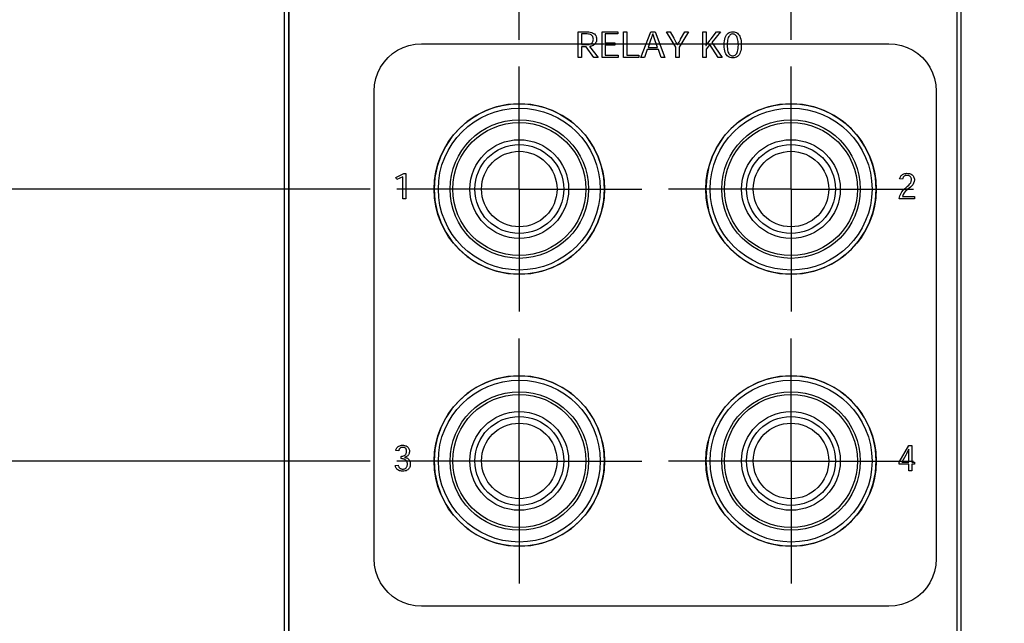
# Model space of a CAD drawing. Header units: inches. Extents: x 0.2 to 16.8, y 0.1 to 10.8.
# Tile 9 of 35: x 2.6 to 4.9, y 5.7 to 7.1. Entities that reach past the tile are written whole.
import ezdxf

# ---------------------------------------------------------------- set-up
doc = ezdxf.new("R2010")
doc.units = ezdxf.units.IN
doc.header["$LTSCALE"] = 0.935
doc.header["$MEASUREMENT"] = 0
doc.linetypes.add('CENTER', pattern=[0.6, 0.375, -0.075, 0.075, -0.075])
doc.layers.get('0').update_dxf_attribs({"linetype": 'CONTINUOUS'})
doc.layers.add('DEFAULT_1', color=7, linetype='CENTER')
doc.layers.add('DIMENSIONS', color=7, linetype='CONTINUOUS')
doc.styles.get("Standard").update_dxf_attribs({"font": 'txt', "width": 0.8})
doc.dimstyles.new('DIMSTYLE_2', dxfattribs={"dimtxt": 0.125, "dimasz": 0.18, "dimexe": 0.18, "dimexo": 0.0625, "dimgap": 0.09, "dimtad": 0, "dimtih": 1, "dimtoh": 1, "dimdec": 3, "dimzin": 4, "dimdsep": 46, "dimtxsty": 'STANDARD', "dimblk": '_FILLED', "dimblk1": '_FILLED', "dimblk2": '_FILLED', "dimcen": 0.09, "dimadec": 0, "dimazin": 0, "dimtp": 0.001, "dimtm": 0.001, "dimtfac": 1, "dimtdec": 3, "dimtofl": 0, "dimtmove": 0, "dimatfit": 3, "dimldrblk": '_FILLED', "dimfxl": 1, "dimtolj": 1, "dimtzin": 4, "dimarcsym": 0})

# ---------------------------------------------------------------- blocks, each defined once
blk = doc.blocks.new('*D6')
at = {"layer": 'DIMENSIONS', "color": 2, "linetype": 'CONTINUOUS'}
blk.add_line((3.374, 6.6781), (2.4855, 6.6781), dxfattribs=at)
at = {"layer": 'DIMENSIONS', "color": 2, "linetype": 'CONTINUOUS', "width": 0.8}
for s, p in [('[', (1.723, 6.6156)), (']', (2.323, 6.6156)), ('2X ', (0.798, 6.6156)), ('1.336', (1.098, 6.6156)), ('33.93', (1.823, 6.6156))]:
    blk.add_text(s, height=0.125, dxfattribs=at).set_placement(p)
blk = doc.blocks.new('_FILLED')
at = {"color": 0, "linetype": 'BYBLOCK'}
blk.add_solid([(0, 0), (-1, 0.174), (-1, -0.174)], dxfattribs=at)
blk = doc.blocks.new('*D7')
at = {"layer": 'DIMENSIONS', "color": 2, "linetype": 'CONTINUOUS'}
blk.add_line((3.374, 6.0401), (2.4855, 6.0401), dxfattribs=at)
at = {"layer": 'DIMENSIONS', "color": 2, "linetype": 'CONTINUOUS', "width": 0.8}
for s, p in [('2X ', (0.798, 5.9776)), ('1.974', (1.098, 5.9776)), ('[', (1.723, 5.9776)), ('50.14', (1.823, 5.9776)), (']', (2.323, 5.9776))]:
    blk.add_text(s, height=0.125, dxfattribs=at).set_placement(p)
blk = doc.blocks.new('*D8')
at = {"layer": 'DIMENSIONS', "color": 2, "linetype": 'CONTINUOUS'}
blk.add_line((3.363, 5.1771), (2.4855, 5.1771), dxfattribs=at)
at = {"layer": 'DIMENSIONS', "color": 2, "linetype": 'CONTINUOUS', "width": 0.8}
for s, p in [('[', (1.723, 5.1146)), (']', (2.323, 5.1146)), ('2X ', (0.798, 5.1146)), ('2.837', (1.098, 5.1146)), ('72.06', (1.823, 5.1146))]:
    blk.add_text(s, height=0.125, dxfattribs=at).set_placement(p)
blk = doc.blocks.new('*D9')
at = {"layer": 'DIMENSIONS', "color": 2, "linetype": 'CONTINUOUS'}
blk.add_line((3.363, 4.5391), (2.4855, 4.5391), dxfattribs=at)
at = {"layer": 'DIMENSIONS', "color": 2, "linetype": 'CONTINUOUS', "width": 0.8}
for s, p in [('2X ', (0.798, 4.4766)), ('3.475', (1.098, 4.4766)), ('[', (1.723, 4.4766)), ('88.27', (1.823, 4.4766)), (']', (2.323, 4.4766))]:
    blk.add_text(s, height=0.125, dxfattribs=at).set_placement(p)
blk = doc.blocks.new('*D10')
at = {"layer": 'DIMENSIONS', "color": 2, "linetype": 'CONTINUOUS'}
blk.add_line((3.2305, 3.1991), (2.4855, 3.1991), dxfattribs=at)
at = {"layer": 'DIMENSIONS', "color": 2, "linetype": 'CONTINUOUS', "width": 0.8}
for s, p in [('2X ', (0.798, 3.1366)), ('4.815', (1.098, 3.1366)), ('[', (1.723, 3.1366)), ('122.3', (1.823, 3.1366)), (']', (2.323, 3.1366))]:
    blk.add_text(s, height=0.125, dxfattribs=at).set_placement(p)
blk = doc.blocks.new('*D13')
at = {"layer": 'DIMENSIONS', "color": 2, "linetype": 'CONTINUOUS'}
for p, q in [((4.5168, 8.4984), (4.5168, 8.8236)), ((4.362, 8.3982), (4.5168, 8.4984)), ((4.362, 7.0281), (4.362, 8.3982))]:
    blk.add_line(p, q, dxfattribs=at)
at = {"layer": 'DIMENSIONS', "color": 2, "linetype": 'CONTINUOUS', "width": 0.8}
for s, p in [(']', (4.5793, 10.3111)), ('22.73', (4.5793, 9.8111)), ('[', (4.5793, 9.7111)), ('.895', (4.5793, 9.1861)), ('2X ', (4.5793, 8.8861))]:
    blk.add_text(s, height=0.125, rotation=90, dxfattribs=at).set_placement(p)
blk = doc.blocks.new('*D14')
at = {"layer": 'DIMENSIONS', "color": 2, "linetype": 'CONTINUOUS'}
blk.add_line((3.724, 7.0281), (3.724, 8.8236), dxfattribs=at)
at = {"layer": 'DIMENSIONS', "color": 2, "linetype": 'CONTINUOUS', "width": 0.8}
for s, p in [(']', (3.7865, 10.2111)), ('6.53', (3.7865, 9.8111)), ('[', (3.7865, 9.7111)), ('.257', (3.7865, 9.1861)), ('4X ', (3.7865, 8.8861))]:
    blk.add_text(s, height=0.125, rotation=90, dxfattribs=at).set_placement(p)
blk = doc.blocks.new('*D15')
at = {"layer": 'DIMENSIONS', "color": 2, "linetype": 'CONTINUOUS'}
blk.add_line((3.173, 3.0465), (3.173, 2.3066), dxfattribs=at)
at = {"layer": 'DIMENSIONS', "color": 2, "linetype": 'CONTINUOUS', "width": 0.8}
for s, p in [(']', (3.2355, 2.1441)), ('7.47', (3.2355, 1.7441)), ('[', (3.2355, 1.6441)), ('.294', (3.2355, 1.1191)), ('-', (3.2355, 1.0191))]:
    blk.add_text(s, height=0.125, rotation=90, dxfattribs=at).set_placement(p)
blk = doc.blocks.new('*D16')
at = {"layer": 'DIMENSIONS', "color": 2, "linetype": 'CONTINUOUS'}
blk.add_line((4.761, 3.0086), (4.761, 2.3066), dxfattribs=at)
at = {"layer": 'DIMENSIONS', "color": 2, "linetype": 'CONTINUOUS', "width": 0.8}
for s, p in [(']', (4.8235, 2.1441)), ('32.87', (4.8235, 1.6441)), ('[', (4.8235, 1.5441)), ('1.294', (4.8235, 0.9191))]:
    blk.add_text(s, height=0.125, rotation=90, dxfattribs=at).set_placement(p)
blk = doc.blocks.new('*D18')
at = {"layer": 'DIMENSIONS', "color": 2, "linetype": 'CONTINUOUS'}
blk.add_line((3.713, 4.1891), (3.713, 2.3066), dxfattribs=at)
at = {"layer": 'DIMENSIONS', "color": 2, "linetype": 'CONTINUOUS', "width": 0.8}
for s, p in [(']', (3.7755, 2.1441)), ('6.25', (3.7755, 1.7441)), ('[', (3.7755, 1.6441)), ('.246', (3.7755, 1.1191)), ('2X ', (3.7755, 0.8191))]:
    blk.add_text(s, height=0.125, rotation=90, dxfattribs=at).set_placement(p)
blk = doc.blocks.new('*D19')
at = {"layer": 'DIMENSIONS', "color": 2, "linetype": 'CONTINUOUS'}
blk.add_line((4.351, 4.1891), (4.351, 2.3066), dxfattribs=at)
at = {"layer": 'DIMENSIONS', "color": 2, "linetype": 'CONTINUOUS', "width": 0.8}
for s, p in [(']', (4.4135, 2.1441)), ('22.45', (4.4135, 1.6441)), ('[', (4.4135, 1.5441)), ('.884', (4.4135, 1.0191)), ('2X ', (4.4135, 0.7191))]:
    blk.add_text(s, height=0.125, rotation=90, dxfattribs=at).set_placement(p)

msp = doc.modelspace()

# ---------------------------------------------------------------- linework, layer by layer
at = {"color": 7, "linetype": 'CONTINUOUS'}
for p, q in [((3.173, 2.9941), (3.173, 8.1361)), ((4.761, 3.0711), (4.761, 8.1361)), ((3.183, 8.1061), (3.183, 4.0461)), ((3.1831, 4.0462), (3.1831, 8.1062)), ((4.751, 8.1062), (4.751, 3.1012)), ((4.751, 8.1061), (4.751, 3.1011)), ((3.8623, 6.987), (3.8623, 7.0472)), ((3.8623, 7.0472), (3.8809, 7.0472)), ((3.8698, 7.042), (3.8698, 7.0169)), ((3.8805, 7.042), (3.8698, 7.042)), ((3.8836, 7.0419), (3.8805, 7.042)), ((3.8809, 7.0472), (3.8844, 7.0471)), ((3.8864, 7.0416), (3.8836, 7.0419)), ((3.8844, 7.0471), (3.8876, 7.0468)), ((3.8888, 7.0412), (3.8864, 7.0416)), ((3.8876, 7.0468), (3.8907, 7.0463)), ((3.8909, 7.0405), (3.8888, 7.0412)), ((3.8907, 7.0463), (3.8936, 7.0456)), ((3.8927, 7.0397), (3.8909, 7.0405)), ((3.8942, 7.0387), (3.8927, 7.0397)), ((3.8936, 7.0456), (3.8962, 7.0446)), ((3.8954, 7.0375), (3.8942, 7.0387)), ((3.8963, 7.0362), (3.8954, 7.0375)), ((3.8962, 7.0446), (3.8985, 7.0434)), ((3.897, 7.0347), (3.8963, 7.0362)), ((3.8975, 7.0332), (3.897, 7.0347)), ((3.8974, 7.0259), (3.8978, 7.0277)), ((3.8978, 7.0314), (3.8975, 7.0332)), ((3.8979, 7.0296), (3.8978, 7.0314)), ((3.8978, 7.0277), (3.8979, 7.0296)), ((3.8985, 7.0434), (3.9006, 7.0419)), ((3.9006, 7.0419), (3.9023, 7.0401)), ((3.9023, 7.0401), (3.9037, 7.038)), ((3.9037, 7.038), (3.9047, 7.0356)), ((3.9047, 7.0356), (3.9054, 7.0329)), ((3.9054, 7.0272), (3.905, 7.0249)), ((3.9054, 7.0329), (3.9056, 7.0298)), ((3.9056, 7.0298), (3.9054, 7.0272)), ((3.9182, 6.987), (3.9182, 7.0472)), ((3.9182, 7.0472), (3.9551, 7.0472)), ((3.9258, 7.042), (3.9258, 7.0209)), ((3.9551, 7.042), (3.9258, 7.042)), ((3.9551, 7.0472), (3.9551, 7.042)), ((3.9687, 6.987), (3.9687, 7.0472)), ((3.9687, 7.0472), (3.9762, 7.0472)), ((3.9762, 7.0472), (3.9762, 6.9922)), ((4.0092, 6.987), (4.0325, 7.0472)), ((4.0324, 7.0277), (4.0264, 7.0106)), ((4.0338, 7.0315), (4.0324, 7.0277)), ((4.0325, 7.0472), (4.0426, 7.0472)), ((4.0346, 7.0341), (4.0338, 7.0315)), ((4.0351, 7.0355), (4.0346, 7.0341)), ((4.036, 7.0381), (4.0351, 7.0355)), ((4.0368, 7.0409), (4.036, 7.0381)), ((4.0373, 7.0423), (4.0368, 7.0409)), ((4.0378, 7.0423), (4.0373, 7.0423)), ((4.0382, 7.0409), (4.0378, 7.0423)), ((4.0386, 7.0395), (4.0382, 7.0409)), ((4.0391, 7.0381), (4.0386, 7.0395)), ((4.0395, 7.0368), (4.0391, 7.0381)), ((4.04, 7.0354), (4.0395, 7.0368)), ((4.0409, 7.0328), (4.04, 7.0354)), ((4.0486, 7.0106), (4.0409, 7.0328)), ((4.0426, 7.0472), (4.0659, 6.987)), ((4.0916, 7.0108), (4.0696, 7.0472)), ((4.0696, 7.0472), (4.0784, 7.0472)), ((4.0784, 7.0472), (4.0868, 7.0319)), ((4.0868, 7.0319), (4.0925, 7.0215)), ((4.1213, 7.0472), (4.0994, 7.0108)), ((4.1006, 7.0255), (4.1013, 7.0268)), ((4.1013, 7.0268), (4.1028, 7.0294)), ((4.1028, 7.0294), (4.1126, 7.0472)), ((4.1126, 7.0472), (4.1213, 7.0472)), ((4.1548, 6.987), (4.1548, 7.0472)), ((4.1548, 7.0472), (4.1624, 7.0472)), ((4.1624, 7.0472), (4.1624, 7.0255)), ((4.1694, 7.0242), (4.1714, 7.0267)), ((4.1714, 7.0267), (4.1724, 7.0281)), ((4.1724, 7.0281), (4.1734, 7.0294)), ((4.1734, 7.0294), (4.1745, 7.0309)), ((4.1745, 7.0309), (4.1872, 7.0472)), ((4.1963, 7.0472), (4.176, 7.0221)), ((4.1872, 7.0472), (4.1963, 7.0472)), ((4.2057, 7.0261), (4.2065, 7.0301)), ((4.2065, 7.0301), (4.2075, 7.0337)), ((4.2075, 7.0337), (4.2088, 7.0369)), ((4.2088, 7.0369), (4.2104, 7.0396)), ((4.2104, 7.0396), (4.2122, 7.0418)), ((4.2122, 7.0418), (4.2143, 7.0437)), ((4.213, 7.0278), (4.2124, 7.0244)), ((4.2138, 7.0309), (4.213, 7.0278)), ((4.2147, 7.0335), (4.2138, 7.0309)), ((4.2143, 7.0437), (4.2167, 7.0451)), ((4.2158, 7.0358), (4.2147, 7.0335)), ((4.2171, 7.0377), (4.2158, 7.0358)), ((4.2167, 7.0451), (4.2193, 7.0461)), ((4.2185, 7.0393), (4.2171, 7.0377)), ((4.22, 7.0405), (4.2185, 7.0393)), ((4.2193, 7.0461), (4.2221, 7.0467)), ((4.2216, 7.0413), (4.22, 7.0405)), ((4.2233, 7.0418), (4.2216, 7.0413)), ((4.2221, 7.0467), (4.2251, 7.0469)), ((4.2251, 7.042), (4.2233, 7.0418)), ((4.2251, 7.0469), (4.2282, 7.0467)), ((4.2251, 7.042), (4.2251, 7.042)), ((4.2269, 7.0418), (4.2251, 7.042)), ((4.2286, 7.0413), (4.2269, 7.0418)), ((4.2282, 7.0467), (4.231, 7.0461)), ((4.2303, 7.0405), (4.2286, 7.0413)), ((4.2318, 7.0393), (4.2303, 7.0405)), ((4.231, 7.0461), (4.2336, 7.0451)), ((4.2332, 7.0377), (4.2318, 7.0393)), ((4.2345, 7.0358), (4.2332, 7.0377)), ((4.2336, 7.0451), (4.236, 7.0436)), ((4.2356, 7.0335), (4.2345, 7.0358)), ((4.2365, 7.0308), (4.2356, 7.0335)), ((4.236, 7.0436), (4.2381, 7.0418)), ((4.2373, 7.0278), (4.2365, 7.0308)), ((4.2379, 7.0244), (4.2373, 7.0278)), ((4.2381, 7.0418), (4.2399, 7.0395)), ((4.2399, 7.0395), (4.2415, 7.0368)), ((4.2415, 7.0368), (4.2428, 7.0337)), ((4.2428, 7.0337), (4.2438, 7.03)), ((4.2438, 7.03), (4.2446, 7.026)), ((3.4265, 6.9958), (3.4384, 7.0037)), ((3.4384, 7.0037), (3.4512, 7.0102)), ((3.4512, 7.0102), (3.4649, 7.0149)), ((3.4649, 7.0149), (3.4794, 7.0179)), ((3.4794, 7.0179), (3.4944, 7.0189)), ((3.4944, 7.0189), (4.5917, 7.0189)), ((3.8698, 7.0169), (3.8828, 7.0169)), ((3.8698, 7.0118), (3.8698, 6.987)), ((3.8811, 7.0118), (3.8698, 7.0118)), ((3.8994, 6.987), (3.8811, 7.0118)), ((3.8828, 7.0169), (3.8851, 7.017)), ((3.8851, 7.017), (3.8873, 7.0173)), ((3.8873, 7.0173), (3.8892, 7.0178)), ((3.8911, 7.013), (3.8888, 7.0126)), ((3.8888, 7.0126), (3.9092, 6.987)), ((3.8892, 7.0178), (3.891, 7.0185)), ((3.891, 7.0185), (3.8926, 7.0193)), ((3.8933, 7.0135), (3.8911, 7.013)), ((3.8926, 7.0193), (3.894, 7.0203)), ((3.8954, 7.0143), (3.8933, 7.0135)), ((3.894, 7.0203), (3.8951, 7.0215)), ((3.8951, 7.0215), (3.8961, 7.0228)), ((3.8973, 7.0152), (3.8954, 7.0143)), ((3.8961, 7.0228), (3.8969, 7.0243)), ((3.8969, 7.0243), (3.8974, 7.0259)), ((3.8991, 7.0163), (3.8973, 7.0152)), ((3.9007, 7.0176), (3.8991, 7.0163)), ((3.9021, 7.0191), (3.9007, 7.0176)), ((3.9033, 7.0208), (3.9021, 7.0191)), ((3.9043, 7.0227), (3.9033, 7.0208)), ((3.905, 7.0249), (3.9043, 7.0227)), ((3.9258, 7.0209), (3.9484, 7.0209)), ((3.9258, 7.0157), (3.9258, 6.9922)), ((3.9484, 7.0157), (3.9258, 7.0157)), ((3.9484, 7.0209), (3.9484, 7.0157)), ((4.0243, 7.0053), (4.0178, 6.987)), ((4.0507, 7.0053), (4.0243, 7.0053)), ((4.0264, 7.0106), (4.0486, 7.0106)), ((4.0573, 6.987), (4.0507, 7.0053)), ((4.0916, 6.987), (4.0916, 7.0108)), ((4.0925, 7.0215), (4.0939, 7.0188)), ((4.0939, 7.0188), (4.0947, 7.0175)), ((4.0947, 7.0175), (4.0954, 7.0161)), ((4.0954, 7.0161), (4.0956, 7.0161)), ((4.0956, 7.0161), (4.0963, 7.0175)), ((4.0963, 7.0175), (4.0978, 7.0202)), ((4.0978, 7.0202), (4.0992, 7.0229)), ((4.0992, 7.0229), (4.1006, 7.0255)), ((4.0994, 7.0108), (4.0994, 6.987)), ((4.1624, 7.0204), (4.1623, 7.0152)), ((4.1623, 7.0152), (4.1625, 7.0152)), ((4.1624, 7.0255), (4.1624, 7.0204)), ((4.1713, 7.0169), (4.1624, 7.0065)), ((4.1624, 7.0065), (4.1624, 6.987)), ((4.1625, 7.0152), (4.1645, 7.0178)), ((4.1645, 7.0178), (4.1664, 7.0204)), ((4.1664, 7.0204), (4.1694, 7.0242)), ((4.1908, 6.987), (4.1713, 7.0169)), ((4.176, 7.0221), (4.2001, 6.987)), ((4.2051, 7.0165), (4.2053, 7.0215)), ((4.2051, 7.0164), (4.2051, 7.0165)), ((4.2053, 7.0112), (4.2051, 7.0164)), ((4.2053, 7.0215), (4.2057, 7.0261)), ((4.2057, 7.0065), (4.2053, 7.0112)), ((4.2065, 7.0024), (4.2057, 7.0065)), ((4.2121, 7.0206), (4.212, 7.0164)), ((4.212, 7.0164), (4.2121, 7.0118)), ((4.2124, 7.0244), (4.2121, 7.0206)), ((4.2121, 7.0118), (4.2124, 7.0078)), ((4.2124, 7.0078), (4.213, 7.0042)), ((4.213, 7.0042), (4.2137, 7.0012)), ((4.2366, 7.0012), (4.2373, 7.0043)), ((4.2373, 7.0043), (4.2379, 7.0078)), ((4.2382, 7.0206), (4.2379, 7.0244)), ((4.2379, 7.0078), (4.2382, 7.0119)), ((4.2383, 7.0164), (4.2382, 7.0206)), ((4.2382, 7.0119), (4.2383, 7.0164)), ((4.2446, 7.0067), (4.2439, 7.0026)), ((4.2446, 7.026), (4.245, 7.0214)), ((4.245, 7.0113), (4.2446, 7.0067)), ((4.245, 7.0214), (4.2452, 7.0164)), ((4.2452, 7.0164), (4.245, 7.0113)), ((4.5917, 7.0189), (4.6067, 7.0179)), ((4.6067, 7.0179), (4.6212, 7.0149)), ((4.6212, 7.0149), (4.6349, 7.0102)), ((4.6349, 7.0102), (4.6477, 7.0037)), ((4.6477, 7.0037), (4.6596, 6.9958)), ((3.4065, 6.9757), (3.4159, 6.9864)), ((3.4159, 6.9864), (3.4265, 6.9958)), ((3.8698, 6.987), (3.8623, 6.987)), ((3.9092, 6.987), (3.8994, 6.987)), ((3.9559, 6.987), (3.9182, 6.987)), ((3.9258, 6.9922), (3.9559, 6.9922)), ((3.9559, 6.9922), (3.9559, 6.987)), ((4.005, 6.987), (3.9687, 6.987)), ((3.9762, 6.9922), (4.005, 6.9922)), ((4.005, 6.9922), (4.005, 6.987)), ((4.0178, 6.987), (4.0092, 6.987)), ((4.0659, 6.987), (4.0573, 6.987)), ((4.0994, 6.987), (4.0916, 6.987)), ((4.1624, 6.987), (4.1548, 6.987)), ((4.2001, 6.987), (4.1908, 6.987)), ((4.2076, 6.9988), (4.2065, 7.0024)), ((4.2089, 6.9956), (4.2076, 6.9988)), ((4.2105, 6.9929), (4.2089, 6.9956)), ((4.2123, 6.9907), (4.2105, 6.9929)), ((4.2145, 6.989), (4.2123, 6.9907)), ((4.2137, 7.0012), (4.2146, 6.9985)), ((4.2168, 6.9876), (4.2145, 6.989)), ((4.2146, 6.9985), (4.2157, 6.9963)), ((4.2157, 6.9963), (4.217, 6.9946)), ((4.2194, 6.9867), (4.2168, 6.9876)), ((4.217, 6.9946), (4.2184, 6.9931)), ((4.2184, 6.9931), (4.2199, 6.9921)), ((4.2222, 6.9861), (4.2194, 6.9867)), ((4.2199, 6.9921), (4.2216, 6.9913)), ((4.2216, 6.9913), (4.2233, 6.9909)), ((4.2251, 6.9859), (4.2222, 6.9861)), ((4.2233, 6.9909), (4.2251, 6.9908)), ((4.2251, 6.9908), (4.227, 6.9909)), ((4.2282, 6.9861), (4.2251, 6.9859)), ((4.227, 6.9909), (4.2288, 6.9914)), ((4.2311, 6.9867), (4.2282, 6.9861)), ((4.2288, 6.9914), (4.2304, 6.9921)), ((4.2304, 6.9921), (4.2319, 6.9932)), ((4.2337, 6.9877), (4.2311, 6.9867)), ((4.2319, 6.9932), (4.2333, 6.9946)), ((4.2333, 6.9946), (4.2346, 6.9964)), ((4.2361, 6.9891), (4.2337, 6.9877)), ((4.2346, 6.9964), (4.2357, 6.9986)), ((4.2357, 6.9986), (4.2366, 7.0012)), ((4.2382, 6.9909), (4.2361, 6.9891)), ((4.24, 6.9931), (4.2382, 6.9909)), ((4.2416, 6.9958), (4.24, 6.9931)), ((4.2429, 6.999), (4.2416, 6.9958)), ((4.2439, 7.0026), (4.2429, 6.999)), ((4.6596, 6.9958), (4.6702, 6.9864)), ((4.6702, 6.9864), (4.6796, 6.9757)), ((3.3921, 6.951), (3.3985, 6.9639)), ((3.3985, 6.9639), (3.4065, 6.9757)), ((4.6796, 6.9757), (4.6876, 6.9639)), ((4.6876, 6.9639), (4.694, 6.951)), ((3.3843, 6.9229), (3.3873, 6.9373)), ((3.3873, 6.9373), (3.3921, 6.951)), ((4.694, 6.951), (4.6988, 6.9373)), ((4.6988, 6.9373), (4.7018, 6.9229)), ((3.3833, 6.9078), (3.3843, 6.9229)), ((4.7018, 6.9229), (4.7028, 6.9078)), ((3.3833, 5.8106), (3.3833, 6.9078)), ((4.7028, 6.9078), (4.7028, 5.8106)), ((3.6709, 6.871), (3.6462, 6.8625)), ((3.6969, 6.8764), (3.6709, 6.871)), ((3.724, 6.8782), (3.6969, 6.8764)), ((3.7512, 6.8764), (3.724, 6.8782)), ((3.7772, 6.871), (3.7512, 6.8764)), ((3.8019, 6.8625), (3.7772, 6.871)), ((4.3089, 6.871), (4.2842, 6.8625)), ((4.3349, 6.8764), (4.3089, 6.871)), ((4.362, 6.8782), (4.3349, 6.8764)), ((4.3892, 6.8764), (4.362, 6.8782)), ((4.4152, 6.871), (4.3892, 6.8764)), ((4.4399, 6.8625), (4.4152, 6.871)), ((3.6231, 6.8509), (3.6018, 6.8365)), ((3.6462, 6.8625), (3.6231, 6.8509)), ((3.825, 6.8509), (3.8019, 6.8625)), ((3.8463, 6.8365), (3.825, 6.8509)), ((4.2611, 6.8509), (4.2398, 6.8365)), ((4.2842, 6.8625), (4.2611, 6.8509)), ((4.463, 6.8509), (4.4399, 6.8625)), ((4.4843, 6.8365), (4.463, 6.8509)), ((3.5826, 6.8196), (3.5657, 6.8004)), ((3.6018, 6.8365), (3.5826, 6.8196)), ((3.8655, 6.8196), (3.8463, 6.8365)), ((3.8824, 6.8004), (3.8655, 6.8196)), ((4.2206, 6.8196), (4.2037, 6.8004)), ((4.2398, 6.8365), (4.2206, 6.8196)), ((4.5035, 6.8196), (4.4843, 6.8365)), ((4.5204, 6.8004), (4.5035, 6.8196)), ((3.5657, 6.8004), (3.5514, 6.7791)), ((3.8967, 6.7791), (3.8824, 6.8004)), ((4.2037, 6.8004), (4.1894, 6.7791)), ((4.5347, 6.7791), (4.5204, 6.8004)), ((3.5514, 6.7791), (3.5398, 6.756)), ((3.9083, 6.756), (3.8967, 6.7791)), ((4.1894, 6.7791), (4.1778, 6.756)), ((4.5463, 6.756), (4.5347, 6.7791)), ((3.5398, 6.756), (3.5312, 6.7314)), ((3.9169, 6.7314), (3.9083, 6.756)), ((4.1778, 6.756), (4.1692, 6.7314)), ((4.5549, 6.7314), (4.5463, 6.756)), ((3.5312, 6.7314), (3.5259, 6.7053)), ((3.9222, 6.7053), (3.9169, 6.7314)), ((4.1692, 6.7314), (4.1639, 6.7053)), ((4.5602, 6.7053), (4.5549, 6.7314)), ((3.4342, 6.7053), (3.4531, 6.7145)), ((3.4367, 6.7002), (3.4342, 6.7053)), ((3.4505, 6.7066), (3.4367, 6.7002)), ((3.4505, 6.6553), (3.4505, 6.7066)), ((3.4531, 6.7145), (3.4575, 6.7145)), ((3.4575, 6.7145), (3.4575, 6.6553)), ((3.5259, 6.7053), (3.5241, 6.6782)), ((3.9241, 6.6782), (3.9222, 6.7053)), ((4.1639, 6.7053), (4.1621, 6.6782)), ((4.562, 6.6782), (4.5602, 6.7053)), ((4.6166, 6.7018), (4.6171, 6.7035)), ((4.6171, 6.7035), (4.6178, 6.7051)), ((4.6178, 6.7051), (4.6185, 6.7067)), ((4.6185, 6.7067), (4.6195, 6.7083)), ((4.6195, 6.7083), (4.6206, 6.7097)), ((4.6206, 6.7097), (4.6219, 6.711)), ((4.6219, 6.711), (4.6234, 6.7122)), ((4.6234, 6.7122), (4.6251, 6.7132)), ((4.6244, 6.7038), (4.624, 6.7027)), ((4.6248, 6.7049), (4.6244, 6.7038)), ((4.6254, 6.7059), (4.6248, 6.7049)), ((4.6251, 6.7132), (4.627, 6.714)), ((4.626, 6.7068), (4.6254, 6.7059)), ((4.6268, 6.7077), (4.626, 6.7068)), ((4.6277, 6.7084), (4.6268, 6.7077)), ((4.627, 6.714), (4.6291, 6.7146)), ((4.6287, 6.7091), (4.6277, 6.7084)), ((4.6298, 6.7096), (4.6287, 6.7091)), ((4.6291, 6.7146), (4.6314, 6.715)), ((4.631, 6.71), (4.6298, 6.7096)), ((4.6323, 6.7102), (4.631, 6.71)), ((4.6314, 6.715), (4.6341, 6.7151)), ((4.6338, 6.7103), (4.6323, 6.7102)), ((4.6359, 6.7102), (4.6338, 6.7103)), ((4.6341, 6.7151), (4.637, 6.715)), ((4.6376, 6.7098), (4.6359, 6.7102)), ((4.637, 6.715), (4.6397, 6.7145)), ((4.6392, 6.7093), (4.6376, 6.7098)), ((4.6405, 6.7086), (4.6392, 6.7093)), ((4.6397, 6.7145), (4.6421, 6.7138)), ((4.6416, 6.7077), (4.6405, 6.7086)), ((4.6425, 6.7067), (4.6416, 6.7077)), ((4.6421, 6.7138), (4.6441, 6.7129)), ((4.6432, 6.7056), (4.6425, 6.7067)), ((4.6438, 6.7045), (4.6432, 6.7056)), ((4.6442, 6.7033), (4.6438, 6.7045)), ((4.6441, 6.7129), (4.6459, 6.7117)), ((4.6444, 6.7021), (4.6442, 6.7033)), ((4.6459, 6.7117), (4.6475, 6.7103)), ((4.6475, 6.7103), (4.6487, 6.7088)), ((4.6487, 6.7088), (4.6497, 6.7072)), ((4.6497, 6.7072), (4.6505, 6.7054)), ((4.6505, 6.7054), (4.6511, 6.7036)), ((4.6511, 6.7036), (4.6514, 6.7017)), ((4.6237, 6.7015), (4.6166, 6.7018)), ((4.624, 6.7027), (4.6237, 6.7015)), ((4.6285, 6.679), (4.6319, 6.682)), ((4.6319, 6.682), (4.6351, 6.6848)), ((4.6351, 6.6848), (4.6381, 6.6875)), ((4.6393, 6.6803), (4.6361, 6.6777)), ((4.6381, 6.6875), (4.6407, 6.6902)), ((4.6424, 6.6828), (4.6393, 6.6803)), ((4.6407, 6.6902), (4.6428, 6.6931)), ((4.6453, 6.6855), (4.6424, 6.6828)), ((4.6428, 6.6931), (4.6441, 6.6962)), ((4.6441, 6.6962), (4.6446, 6.6996)), ((4.6446, 6.7008), (4.6444, 6.7021)), ((4.6446, 6.6996), (4.6446, 6.7008)), ((4.6478, 6.6884), (4.6453, 6.6855)), ((4.6497, 6.6917), (4.6478, 6.6884)), ((4.651, 6.6955), (4.6497, 6.6917)), ((4.6515, 6.6998), (4.651, 6.6955)), ((4.6514, 6.7017), (4.6515, 6.6998)), ((3.5241, 6.6782), (3.5259, 6.651)), ((3.9222, 6.651), (3.9241, 6.6782)), ((4.1621, 6.6782), (4.1639, 6.651)), ((4.5602, 6.651), (4.562, 6.6782)), ((4.6158, 6.6561), (4.6173, 6.6621)), ((4.6173, 6.6621), (4.6195, 6.6673)), ((4.6195, 6.6673), (4.6222, 6.6718)), ((4.6222, 6.6718), (4.6252, 6.6756)), ((4.6253, 6.6651), (4.6239, 6.6607)), ((4.6239, 6.6607), (4.6517, 6.6607)), ((4.6252, 6.6756), (4.6285, 6.679)), ((4.6274, 6.6689), (4.6253, 6.6651)), ((4.63, 6.6721), (4.6274, 6.6689)), ((4.6329, 6.6751), (4.63, 6.6721)), ((4.6361, 6.6777), (4.6329, 6.6751)), ((4.6517, 6.6607), (4.6517, 6.6553)), ((3.4575, 6.6553), (3.4505, 6.6553)), ((3.5259, 6.651), (3.5312, 6.625)), ((3.9169, 6.625), (3.9222, 6.651)), ((4.1639, 6.651), (4.1692, 6.625)), ((4.5549, 6.625), (4.5602, 6.651)), ((4.6166, 6.6553), (4.6158, 6.6561)), ((4.6517, 6.6553), (4.6166, 6.6553)), ((3.5312, 6.625), (3.5398, 6.6003)), ((3.9083, 6.6003), (3.9169, 6.625)), ((4.1692, 6.625), (4.1778, 6.6003)), ((4.5463, 6.6003), (4.5549, 6.625)), ((3.5398, 6.6003), (3.5514, 6.5772)), ((3.8967, 6.5772), (3.9083, 6.6003)), ((4.1778, 6.6003), (4.1894, 6.5772)), ((4.5347, 6.5772), (4.5463, 6.6003)), ((3.5514, 6.5772), (3.5657, 6.556)), ((3.8824, 6.556), (3.8967, 6.5772)), ((4.1894, 6.5772), (4.2037, 6.556)), ((4.5204, 6.556), (4.5347, 6.5772)), ((3.5657, 6.556), (3.5826, 6.5368)), ((3.8655, 6.5368), (3.8824, 6.556)), ((4.2037, 6.556), (4.2206, 6.5368)), ((4.5035, 6.5368), (4.5204, 6.556)), ((3.5826, 6.5368), (3.6018, 6.5199)), ((3.6018, 6.5199), (3.6231, 6.5055)), ((3.825, 6.5055), (3.8463, 6.5199)), ((3.8463, 6.5199), (3.8655, 6.5368)), ((4.2206, 6.5368), (4.2398, 6.5199)), ((4.2398, 6.5199), (4.2611, 6.5055)), ((4.463, 6.5055), (4.4843, 6.5199)), ((4.4843, 6.5199), (4.5035, 6.5368)), ((3.6231, 6.5055), (3.6462, 6.4939)), ((3.8019, 6.4939), (3.825, 6.5055)), ((4.2611, 6.5055), (4.2842, 6.4939)), ((4.4399, 6.4939), (4.463, 6.5055)), ((3.6462, 6.4939), (3.6709, 6.4853)), ((3.6709, 6.4853), (3.6969, 6.48)), ((3.6969, 6.48), (3.724, 6.4782)), ((3.724, 6.4782), (3.7512, 6.48)), ((3.7512, 6.48), (3.7772, 6.4853)), ((3.7772, 6.4853), (3.8019, 6.4939)), ((4.2842, 6.4939), (4.3089, 6.4853)), ((4.3089, 6.4853), (4.3349, 6.48)), ((4.3349, 6.48), (4.362, 6.4782)), ((4.362, 6.4782), (4.3892, 6.48)), ((4.3892, 6.48), (4.4152, 6.4853)), ((4.4152, 6.4853), (4.4399, 6.4939)), ((3.6462, 6.2245), (3.6231, 6.2129)), ((3.6709, 6.233), (3.6462, 6.2245)), ((3.6969, 6.2384), (3.6709, 6.233)), ((3.724, 6.2402), (3.6969, 6.2384)), ((3.7512, 6.2384), (3.724, 6.2402)), ((3.7772, 6.233), (3.7512, 6.2384)), ((3.8019, 6.2245), (3.7772, 6.233)), ((3.825, 6.2129), (3.8019, 6.2245)), ((4.2842, 6.2245), (4.2611, 6.2129)), ((4.3089, 6.233), (4.2842, 6.2245)), ((4.3349, 6.2384), (4.3089, 6.233)), ((4.362, 6.2402), (4.3349, 6.2384)), ((4.3892, 6.2384), (4.362, 6.2402)), ((4.4152, 6.233), (4.3892, 6.2384)), ((4.4399, 6.2245), (4.4152, 6.233)), ((4.463, 6.2129), (4.4399, 6.2245)), ((3.6018, 6.1985), (3.5826, 6.1816)), ((3.6231, 6.2129), (3.6018, 6.1985)), ((3.8463, 6.1985), (3.825, 6.2129)), ((3.8655, 6.1816), (3.8463, 6.1985)), ((4.2398, 6.1985), (4.2206, 6.1816)), ((4.2611, 6.2129), (4.2398, 6.1985)), ((4.4843, 6.1985), (4.463, 6.2129)), ((4.5035, 6.1816), (4.4843, 6.1985)), ((3.5826, 6.1816), (3.5657, 6.1624)), ((3.8824, 6.1624), (3.8655, 6.1816)), ((4.2206, 6.1816), (4.2037, 6.1624)), ((4.5204, 6.1624), (4.5035, 6.1816)), ((3.5657, 6.1624), (3.5514, 6.1411)), ((3.8967, 6.1411), (3.8824, 6.1624)), ((4.2037, 6.1624), (4.1894, 6.1411)), ((4.5347, 6.1411), (4.5204, 6.1624)), ((3.5514, 6.1411), (3.5398, 6.118)), ((3.9083, 6.118), (3.8967, 6.1411)), ((4.1894, 6.1411), (4.1778, 6.118)), ((4.5463, 6.118), (4.5347, 6.1411)), ((3.5398, 6.118), (3.5312, 6.0934)), ((3.9169, 6.0934), (3.9083, 6.118)), ((4.1778, 6.118), (4.1692, 6.0934)), ((4.5549, 6.0934), (4.5463, 6.118)), ((3.5312, 6.0934), (3.5259, 6.0673)), ((3.9222, 6.0673), (3.9169, 6.0934)), ((4.1692, 6.0934), (4.1639, 6.0673)), ((4.5602, 6.0673), (4.5549, 6.0934)), ((3.434, 6.0645), (3.4344, 6.0661)), ((3.4409, 6.064), (3.434, 6.0645)), ((3.4344, 6.0661), (3.4348, 6.0677)), ((3.4348, 6.0677), (3.4355, 6.0692)), ((3.4355, 6.0692), (3.4363, 6.0707)), ((3.4363, 6.0707), (3.4374, 6.072)), ((3.4374, 6.072), (3.4386, 6.0733)), ((3.4386, 6.0733), (3.44, 6.0743)), ((3.44, 6.0743), (3.4416, 6.0753)), ((3.4411, 6.0651), (3.4409, 6.064)), ((3.4413, 6.0661), (3.4411, 6.0651)), ((3.4417, 6.067), (3.4413, 6.0661)), ((3.4416, 6.0753), (3.4434, 6.076)), ((3.4421, 6.068), (3.4417, 6.067)), ((3.4427, 6.0688), (3.4421, 6.068)), ((3.4434, 6.0697), (3.4427, 6.0688)), ((3.4434, 6.076), (3.4455, 6.0766)), ((3.4442, 6.0704), (3.4434, 6.0697)), ((3.4451, 6.071), (3.4442, 6.0704)), ((3.4462, 6.0715), (3.4451, 6.071)), ((3.4455, 6.0766), (3.4477, 6.0769)), ((3.4474, 6.0719), (3.4462, 6.0715)), ((3.4488, 6.0721), (3.4474, 6.0719)), ((3.4477, 6.0769), (3.4502, 6.0771)), ((3.4504, 6.0722), (3.4488, 6.0721)), ((3.4502, 6.0771), (3.4526, 6.077)), ((3.4519, 6.0721), (3.4504, 6.0722)), ((3.4533, 6.0719), (3.4519, 6.0721)), ((3.4526, 6.077), (3.4549, 6.0766)), ((3.4546, 6.0715), (3.4533, 6.0719)), ((3.4557, 6.0709), (3.4546, 6.0715)), ((3.4549, 6.0766), (3.4569, 6.0761)), ((3.4566, 6.0702), (3.4557, 6.0709)), ((3.4574, 6.0694), (3.4566, 6.0702)), ((3.4567, 6.0548), (3.4576, 6.056)), ((3.4569, 6.0761), (3.4588, 6.0754)), ((3.4581, 6.0685), (3.4574, 6.0694)), ((3.4576, 6.056), (3.4583, 6.0572)), ((3.4586, 6.0675), (3.4581, 6.0685)), ((3.4583, 6.0572), (3.4588, 6.0584)), ((3.459, 6.0664), (3.4586, 6.0675)), ((3.4588, 6.0754), (3.4605, 6.0745)), ((3.4588, 6.0584), (3.4592, 6.0598)), ((3.4593, 6.0652), (3.459, 6.0664)), ((3.4592, 6.0598), (3.4594, 6.0612)), ((3.4594, 6.064), (3.4593, 6.0652)), ((3.4595, 6.0627), (3.4594, 6.064)), ((3.4594, 6.0612), (3.4595, 6.0627)), ((3.4605, 6.0745), (3.4619, 6.0733)), ((3.4619, 6.0733), (3.4632, 6.072)), ((3.4632, 6.072), (3.4643, 6.0706)), ((3.4649, 6.0563), (3.4642, 6.0549)), ((3.4643, 6.0706), (3.4651, 6.0689)), ((3.4655, 6.0579), (3.4649, 6.0563)), ((3.4651, 6.0689), (3.4657, 6.0672)), ((3.4659, 6.0595), (3.4655, 6.0579)), ((3.4657, 6.0672), (3.4661, 6.0652)), ((3.4661, 6.0613), (3.4659, 6.0595)), ((3.4661, 6.0652), (3.4662, 6.0631)), ((3.4662, 6.0631), (3.4661, 6.0613)), ((3.5259, 6.0673), (3.5241, 6.0402)), ((3.9241, 6.0402), (3.9222, 6.0673)), ((4.1639, 6.0673), (4.1621, 6.0402)), ((4.562, 6.0402), (4.5602, 6.0673)), ((4.6154, 6.0372), (4.6383, 6.0766)), ((4.633, 6.0572), (4.6311, 6.0536)), ((4.6348, 6.0608), (4.633, 6.0572)), ((4.636, 6.0631), (4.6348, 6.0608)), ((4.6372, 6.0655), (4.636, 6.0631)), ((4.6384, 6.0679), (4.6372, 6.0655)), ((4.6383, 6.0766), (4.6452, 6.0766)), ((4.6387, 6.0679), (4.6384, 6.0679)), ((4.6385, 6.058), (4.6386, 6.063)), ((4.6385, 6.0376), (4.6385, 6.058)), ((4.6386, 6.0667), (4.6387, 6.0679)), ((4.6386, 6.063), (4.6386, 6.0667)), ((4.6452, 6.0766), (4.6452, 6.0376)), ((3.4464, 6.0508), (3.4487, 6.0511)), ((3.4464, 6.0458), (3.4464, 6.0508)), ((3.4489, 6.0455), (3.4464, 6.0458)), ((3.4487, 6.0511), (3.4508, 6.0516)), ((3.4512, 6.0451), (3.4489, 6.0455)), ((3.4508, 6.0516), (3.4526, 6.0522)), ((3.4532, 6.0445), (3.4512, 6.0451)), ((3.4526, 6.0522), (3.4542, 6.053)), ((3.455, 6.0438), (3.4532, 6.0445)), ((3.4542, 6.053), (3.4556, 6.0539)), ((3.4562, 6.0492), (3.4542, 6.0487)), ((3.4542, 6.0487), (3.4542, 6.0486)), ((3.4542, 6.0486), (3.4561, 6.0483)), ((3.4565, 6.043), (3.455, 6.0438)), ((3.4556, 6.0539), (3.4567, 6.0548)), ((3.4561, 6.0483), (3.4579, 6.0479)), ((3.4579, 6.0497), (3.4562, 6.0492)), ((3.4578, 6.0419), (3.4565, 6.043)), ((3.459, 6.0408), (3.4578, 6.0419)), ((3.4595, 6.0505), (3.4579, 6.0497)), ((3.4579, 6.0479), (3.4597, 6.0473)), ((3.4598, 6.0394), (3.459, 6.0408)), ((3.4609, 6.0514), (3.4595, 6.0505)), ((3.4597, 6.0473), (3.4613, 6.0465)), ((3.4605, 6.038), (3.4598, 6.0394)), ((3.461, 6.0363), (3.4605, 6.038)), ((3.4622, 6.0524), (3.4609, 6.0514)), ((3.4613, 6.0346), (3.461, 6.0363)), ((3.4613, 6.0465), (3.4628, 6.0455)), ((3.4614, 6.0326), (3.4613, 6.0346)), ((3.4613, 6.0311), (3.4614, 6.0326)), ((3.4633, 6.0536), (3.4622, 6.0524)), ((3.4628, 6.0455), (3.4641, 6.0443)), ((3.4642, 6.0549), (3.4633, 6.0536)), ((3.4641, 6.0443), (3.4653, 6.043)), ((3.4653, 6.043), (3.4663, 6.0414)), ((3.4663, 6.0414), (3.4671, 6.0396)), ((3.4671, 6.0396), (3.4677, 6.0376)), ((3.4677, 6.0376), (3.4681, 6.0354)), ((3.4681, 6.0354), (3.4682, 6.033)), ((3.4682, 6.033), (3.4681, 6.0305)), ((3.5241, 6.0402), (3.5259, 6.0131)), ((3.9222, 6.0131), (3.9241, 6.0402)), ((4.1621, 6.0402), (4.1639, 6.0131)), ((4.5602, 6.0131), (4.562, 6.0402)), ((4.6154, 6.0327), (4.6154, 6.0372)), ((4.6385, 6.0327), (4.6154, 6.0327)), ((4.6311, 6.0536), (4.622, 6.0376)), ((4.622, 6.0376), (4.6385, 6.0376)), ((4.6385, 6.0173), (4.6385, 6.0327)), ((4.6452, 6.0376), (4.652, 6.0376)), ((4.652, 6.0327), (4.6452, 6.0327)), ((4.6452, 6.0327), (4.6452, 6.0173)), ((4.652, 6.0376), (4.652, 6.0327)), ((3.4327, 6.0297), (3.4398, 6.0302)), ((3.4331, 6.0279), (3.4327, 6.0297)), ((3.4337, 6.0262), (3.4331, 6.0279)), ((3.4344, 6.0246), (3.4337, 6.0262)), ((3.4353, 6.023), (3.4344, 6.0246)), ((3.4364, 6.0216), (3.4353, 6.023)), ((3.4377, 6.0203), (3.4364, 6.0216)), ((3.4392, 6.0191), (3.4377, 6.0203)), ((3.441, 6.0181), (3.4392, 6.0191)), ((3.4398, 6.0302), (3.44, 6.0291)), ((3.44, 6.0291), (3.4404, 6.0279)), ((3.4404, 6.0279), (3.4409, 6.0268)), ((3.4409, 6.0268), (3.4414, 6.0258)), ((3.443, 6.0173), (3.441, 6.0181)), ((3.4414, 6.0258), (3.4421, 6.0248)), ((3.4421, 6.0248), (3.4429, 6.0239)), ((3.4429, 6.0239), (3.4438, 6.0231)), ((3.4452, 6.0167), (3.443, 6.0173)), ((3.4438, 6.0231), (3.4448, 6.0224)), ((3.4448, 6.0224), (3.446, 6.0218)), ((3.4478, 6.0163), (3.4452, 6.0167)), ((3.446, 6.0218), (3.4473, 6.0214)), ((3.4473, 6.0214), (3.4488, 6.0212)), ((3.4506, 6.0162), (3.4478, 6.0163)), ((3.4488, 6.0212), (3.4505, 6.0211)), ((3.4505, 6.0211), (3.4523, 6.0212)), ((3.4534, 6.0163), (3.4506, 6.0162)), ((3.4523, 6.0212), (3.4539, 6.0215)), ((3.4559, 6.0167), (3.4534, 6.0163)), ((3.4539, 6.0215), (3.4554, 6.022)), ((3.4554, 6.022), (3.4567, 6.0227)), ((3.4583, 6.0174), (3.4559, 6.0167)), ((3.4567, 6.0227), (3.4578, 6.0235)), ((3.4578, 6.0235), (3.4588, 6.0245)), ((3.4603, 6.0183), (3.4583, 6.0174)), ((3.4588, 6.0245), (3.4596, 6.0256)), ((3.4596, 6.0256), (3.4602, 6.0269)), ((3.4602, 6.0269), (3.4607, 6.0282)), ((3.4622, 6.0194), (3.4603, 6.0183)), ((3.4607, 6.0282), (3.4611, 6.0296)), ((3.4611, 6.0296), (3.4613, 6.0311)), ((3.4638, 6.0207), (3.4622, 6.0194)), ((3.4651, 6.0223), (3.4638, 6.0207)), ((3.4663, 6.024), (3.4651, 6.0223)), ((3.4671, 6.026), (3.4663, 6.024)), ((3.4677, 6.0281), (3.4671, 6.026)), ((3.4681, 6.0305), (3.4677, 6.0281)), ((3.5259, 6.0131), (3.5312, 5.987)), ((3.9169, 5.987), (3.9222, 6.0131)), ((4.1639, 6.0131), (4.1692, 5.987)), ((4.5549, 5.987), (4.5602, 6.0131)), ((4.6452, 6.0173), (4.6385, 6.0173)), ((3.5312, 5.987), (3.5398, 5.9623)), ((3.9083, 5.9623), (3.9169, 5.987)), ((4.1692, 5.987), (4.1778, 5.9623)), ((4.5463, 5.9623), (4.5549, 5.987)), ((3.5398, 5.9623), (3.5514, 5.9392)), ((3.8967, 5.9392), (3.9083, 5.9623)), ((4.1778, 5.9623), (4.1894, 5.9392)), ((4.5347, 5.9392), (4.5463, 5.9623)), ((3.5514, 5.9392), (3.5657, 5.918)), ((3.5657, 5.918), (3.5826, 5.8988)), ((3.8655, 5.8988), (3.8824, 5.918)), ((3.8824, 5.918), (3.8967, 5.9392)), ((4.1894, 5.9392), (4.2037, 5.918)), ((4.2037, 5.918), (4.2206, 5.8988)), ((4.5035, 5.8988), (4.5204, 5.918)), ((4.5204, 5.918), (4.5347, 5.9392)), ((3.5826, 5.8988), (3.6018, 5.8819)), ((3.8463, 5.8819), (3.8655, 5.8988)), ((4.2206, 5.8988), (4.2398, 5.8819)), ((4.4843, 5.8819), (4.5035, 5.8988)), ((3.6018, 5.8819), (3.6231, 5.8675)), ((3.825, 5.8675), (3.8463, 5.8819)), ((4.2398, 5.8819), (4.2611, 5.8675)), ((4.463, 5.8675), (4.4843, 5.8819)), ((3.6231, 5.8675), (3.6462, 5.8559)), ((3.6462, 5.8559), (3.6709, 5.8473)), ((3.7772, 5.8473), (3.8019, 5.8559)), ((3.8019, 5.8559), (3.825, 5.8675)), ((4.2611, 5.8675), (4.2842, 5.8559)), ((4.2842, 5.8559), (4.3089, 5.8473)), ((4.4152, 5.8473), (4.4399, 5.8559)), ((4.4399, 5.8559), (4.463, 5.8675)), ((3.6709, 5.8473), (3.6969, 5.842)), ((3.6969, 5.842), (3.724, 5.8402)), ((3.724, 5.8402), (3.7512, 5.842)), ((3.7512, 5.842), (3.7772, 5.8473)), ((4.3089, 5.8473), (4.3349, 5.842)), ((4.3349, 5.842), (4.362, 5.8402)), ((4.362, 5.8402), (4.3892, 5.842)), ((4.3892, 5.842), (4.4152, 5.8473)), ((3.3843, 5.7955), (3.3833, 5.8106)), ((4.7028, 5.8106), (4.7018, 5.7955)), ((3.3873, 5.781), (3.3843, 5.7955)), ((3.3921, 5.7673), (3.3873, 5.781)), ((4.6988, 5.781), (4.694, 5.7673)), ((4.7018, 5.7955), (4.6988, 5.781)), ((3.3985, 5.7545), (3.3921, 5.7673)), ((4.694, 5.7673), (4.6876, 5.7545)), ((3.4065, 5.7427), (3.3985, 5.7545)), ((3.4159, 5.732), (3.4065, 5.7427)), ((3.4265, 5.7226), (3.4159, 5.732)), ((4.6702, 5.732), (4.6596, 5.7226)), ((4.6796, 5.7427), (4.6702, 5.732)), ((4.6876, 5.7545), (4.6796, 5.7427)), ((3.4384, 5.7146), (3.4265, 5.7226)), ((3.4512, 5.7082), (3.4384, 5.7146)), ((4.6477, 5.7146), (4.6349, 5.7082)), ((4.6596, 5.7226), (4.6477, 5.7146)), ((3.4649, 5.7034), (3.4512, 5.7082)), ((3.4794, 5.7005), (3.4649, 5.7034)), ((3.4944, 5.6995), (3.4794, 5.7005)), ((4.5917, 5.6995), (3.4944, 5.6995)), ((4.6067, 5.7005), (4.5917, 5.6995)), ((4.6212, 5.7034), (4.6067, 5.7005)), ((4.6349, 5.7082), (4.6212, 5.7034))]:
    msp.add_line(p, q, dxfattribs=at)
for centre, radius in [((3.724, 6.6781), 0.2), ((3.724, 6.6781), 0.19), ((4.362, 6.6781), 0.2), ((4.362, 6.6781), 0.19), ((3.724, 6.6781), 0.1625), ((3.724, 6.6781), 0.1562), ((4.362, 6.6781), 0.1625), ((4.3618, 6.6781), 0.1562), ((3.724, 6.6781), 0.1158), ((3.724, 6.6781), 0.1043), ((4.3618, 6.6781), 0.1158), ((4.3618, 6.6781), 0.1043), ((3.724, 6.6781), 0.0886), ((4.3618, 6.6781), 0.0886), ((3.724, 6.0401), 0.2), ((3.724, 6.0401), 0.19), ((4.362, 6.0401), 0.2), ((4.362, 6.0401), 0.19), ((3.724, 6.0401), 0.1625), ((3.724, 6.0403), 0.1562), ((4.362, 6.0401), 0.1625), ((4.3618, 6.0403), 0.1562), ((3.724, 6.0403), 0.1158), ((4.3618, 6.0403), 0.1158), ((3.724, 6.0403), 0.1043), ((3.724, 6.0403), 0.0886), ((4.3618, 6.0403), 0.1043), ((4.3618, 6.0403), 0.0886)]:
    msp.add_circle(centre, radius, dxfattribs=at)
at = {"layer": 'DEFAULT_1', "color": 7, "linetype": 'CENTER'}
for p, q in [((3.724, 6.6781), (3.724, 6.9656)), ((4.362, 6.6781), (4.362, 6.9656)), ((3.724, 6.6781), (3.4365, 6.6781)), ((3.724, 6.6781), (3.724, 6.3906)), ((3.724, 6.6781), (4.0115, 6.6781)), ((4.362, 6.6781), (4.0745, 6.6781)), ((4.362, 6.6781), (4.362, 6.3906)), ((4.362, 6.6781), (4.6495, 6.6781)), ((3.724, 6.0401), (3.724, 6.3276)), ((4.362, 6.0401), (4.362, 6.3276)), ((3.724, 6.0401), (3.4365, 6.0401)), ((3.724, 6.0401), (3.724, 5.7526)), ((3.724, 6.0401), (4.0115, 6.0401)), ((4.362, 6.0401), (4.0745, 6.0401)), ((4.362, 6.0401), (4.362, 5.7526)), ((4.362, 6.0401), (4.6495, 6.0401))]:
    msp.add_line(p, q, dxfattribs=at)

# ---------------------------------------------------------------- dimensions: what is measured, and where the dimension line sits
at = {"layer": 'DIMENSIONS', "color": 2, "linetype": 'CONTINUOUS'}
for feature_location, offset, dtype, origin, text, picture, middle in [((4.3620078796, 7.0281142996), (0.1548265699, 1.7955), 0, (3.4670078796, 8.2576142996), '2X <>', '*D13', (4.5168344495, 9.6486142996)), ((3.724, 7.0281), (0, 1.7955), 1, (3.467, 8.2576), '4X <>', '*D14', (3.724, 9.5986)), ((3.374, 6.6781), (-0.8885, 0), 0, (3.2235, 8.0141), '2X <>', '*D6', (1.6105, 6.6781)), ((3.374, 6.0401), (-0.8885, 0), 0, (3.2235, 8.0141), '2X <>', '*D7', (1.6105, 6.0401)), ((3.363, 5.1771), (-0.8775, 0), 0, (3.2235, 8.0141), '2X <>', '*D8', (1.6105, 5.1771)), ((3.363, 4.5391), (-0.8775, 0), 0, (3.2235, 8.0141), '2X <>', '*D9', (1.6105, 4.5391)), ((3.2305, 3.1991), (-0.745, 0), 0, (3.2235, 8.0141), '2X <>', '*D10', (1.6105, 3.1991)), ((3.173, 3.0465), (0, -0.7399), 1, (3.467, 8.0141), '-<>', '*D15', (3.173, 1.6316)), ((3.713, 4.1891), (0, -1.8825), 1, (3.467, 8.0141), '2X <>', '*D18', (3.713, 1.5316)), ((4.351, 4.1891), (0, -1.8825), 1, (3.467, 8.0141), '2X <>', '*D19', (4.351, 1.4816))]:
    dim = msp.add_ordinate_dim(feature_location=feature_location, offset=offset, dtype=dtype, origin=origin, text=text, dimstyle='DIMSTYLE_2', dxfattribs=at)
    dim.commit()
    dim.dimension.update_dxf_attribs({"geometry": picture, "text_midpoint": middle})
dim = msp.add_ordinate_dim(feature_location=(4.761, 3.0086), offset=(0, -0.702), dtype=1, origin=(3.467, 8.0141), dimstyle='DIMSTYLE_2', dxfattribs=at)
dim.commit()
dim.dimension.update_dxf_attribs({"geometry": '*D16', "text_midpoint": (4.761, 1.5816)})

doc.saveas('drawing.dxf')
